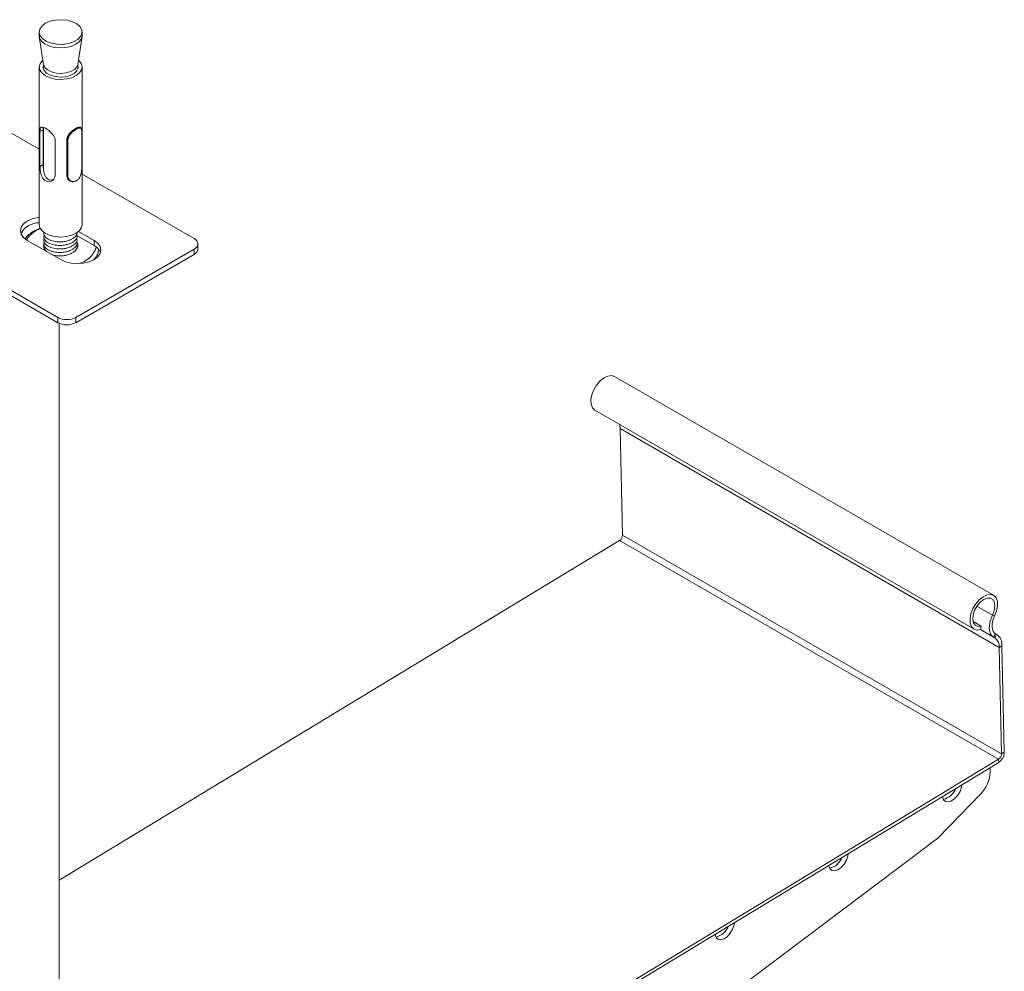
# Model space of a CAD drawing. Header units: millimetres. Extents: x 331 to 1422, y -285 to 997.
# Tile 6 of 11: x 729 to 958, y 66 to 288. Entities that reach past the tile are written whole.
import ezdxf

# ---------------------------------------------------------------- set-up
doc = ezdxf.new("R2010")
doc.units = ezdxf.units.MM

msp = doc.modelspace()

# ---------------------------------------------------------------- linework, layer by layer
at = {"color": 7, "linetype": 'Continuous', "lineweight": 15}
for p, q in [((733.44, 284.86), (733.44, 284.05)), ((743.44, 284.05), (743.44, 284.86)), ((733.46, 283.8), (734.44, 277.31)), ((742.44, 277.31), (743.42, 283.8)), ((733.44, 257.53), (693.24, 280.74)), ((742.67, 278.24), (742.58, 278.19)), ((733.44, 276.7), (733.44, 239.95)), ((734.44, 277.3), (734.44, 276.18)), ((742.44, 276.18), (742.44, 277.3)), ((743.44, 239.95), (743.44, 276.7)), ((733.61, 261.66), (734.38, 262.1)), ((734.38, 253.94), (734.38, 262.1)), ((734.44, 262.63), (734.44, 252.87)), ((743.03, 262.62), (742.96, 262.66)), ((733.61, 253.5), (733.61, 261.66)), ((737.15, 259.62), (737.15, 251.45)), ((739.85, 259.64), (739.85, 251.47)), ((739.85, 259.64), (739.94, 259.58)), ((739.94, 251.42), (739.94, 259.58)), ((743.38, 253.32), (743.38, 261.48)), ((733.61, 253.5), (734.38, 253.94)), ((739.85, 251.47), (739.94, 251.42)), ((769.55, 236.69), (743.44, 251.76)), ((740.57, 250.15), (740.64, 250.12)), ((697.48, 241.56), (737.74, 218.32)), ((697.48, 240.33), (737.74, 217.09)), ((746.22, 235.05), (742.04, 237.47)), ((746.22, 236.28), (742.61, 238.36)), ((730.66, 236.28), (738.44, 231.79)), ((734.44, 235.03), (734.48, 235.35)), ((741.98, 218.32), (769.55, 234.24)), ((746.22, 235.05), (746.22, 236.28)), ((769.55, 233.01), (769.55, 234.24)), ((770.43, 234.24), (770.43, 235.46)), ((741.98, 217.09), (769.55, 233.01)), ((737.74, 217.09), (737.74, 218.32)), ((741.98, 218.32), (741.98, 217.09)), ((738.09, 216.92), (738.09, -77.07)), ((955.92, 153.51), (867.53, 204.54)), ((862.98, 196.66), (951.37, 145.63)), ((957.25, 141.37), (868.86, 192.4)), ((868.86, 192.4), (869.4, 167.54)), ((868.71, 166.3), (738.09, 87.12)), ((957.1, 115.28), (868.71, 166.3)), ((957.79, 116.51), (869.4, 167.54)), ((953.04, 146.32), (951.14, 147.42)), ((955.67, 148.9), (956.17, 148.73)), ((952.89, 145.52), (953.04, 146.32)), ((956.39, 144.53), (955.94, 143.75)), ((955.94, 143.75), (956.19, 143.6)), ((956.19, 143.6), (956.64, 144.38)), ((956.39, 144.53), (956.64, 144.38)), ((957.88, 141.76), (957.25, 141.37)), ((957.25, 141.37), (957.79, 116.51)), ((957.88, 141.76), (958.43, 116.9)), ((957.1, 115.28), (747.72, -11.64)), ((957.12, 114.55), (957.1, 115.28)), ((957.79, 116.51), (958.43, 116.9)), ((957.12, 114.55), (747.74, -12.37)), ((955.13, 112.36), (955.11, 113.33)), ((942.9, 96.87), (952.88, 107.16)), ((738.09, -57.25), (942.9, 96.87))]:
    msp.add_line(p, q, dxfattribs=at)
at = {"color": 8, "linetype": 'Continuous', "lineweight": 15}
for p, q in [((955.67, 148.9), (952.05, 150.99)), ((955.94, 143.75), (952.87, 145.52)), ((956.19, 143.6), (952.87, 145.52))]:
    msp.add_line(p, q, dxfattribs=at)
at = {"color": 7, "linetype": 'Continuous', "lineweight": 15, "flags": 128}
for points in [[(735.15, 282.69), (736.29, 282.26), (737.58, 282.02), (738.94, 281.99), (740.27, 282.18), (741.46, 282.56), (742.42, 283.11), (743.09, 283.8), (743.41, 284.56), (743.37, 285.35), (742.96, 286.1), (742.22, 286.76), (741.19, 287.27), (739.96, 287.61), (738.62, 287.75), (737.27, 287.67), (736, 287.38), (734.91, 286.91), (734.09, 286.28), (733.59, 285.55), (733.44, 284.77), (733.67, 284), (734.26, 283.28), (735.15, 282.69)], [(743.44, 284.05), (743.3, 283.36), (742.8, 282.63), (741.97, 282), (740.88, 281.53), (739.62, 281.24), (738.26, 281.16), (736.92, 281.3), (735.69, 281.64), (734.67, 282.15), (733.92, 282.81), (733.51, 283.56), (733.44, 284.05)], [(742.67, 278.24), (743.22, 277.55), (743.44, 276.79), (743.31, 276.03), (742.83, 275.32), (742.05, 274.7), (741.02, 274.22), (739.81, 273.92), (738.5, 273.81), (737.18, 273.9), (735.96, 274.19), (734.91, 274.66), (734.1, 275.26), (733.6, 275.97), (733.44, 276.73), (733.63, 277.49), (734.16, 278.19), (734.29, 278.31)], [(742.44, 277.22), (742.45, 277.19), (742.53, 276.48), (742.23, 275.79), (741.59, 275.18), (740.67, 274.71), (739.54, 274.42), (738.32, 274.33), (737.1, 274.46), (736.01, 274.79), (735.14, 275.29), (734.57, 275.93), (734.34, 276.63), (734.44, 277.22)], [(742.44, 277.31), (742.22, 276.73), (741.65, 276.12), (740.8, 275.64), (739.74, 275.32), (738.56, 275.2), (737.37, 275.28), (736.28, 275.56), (735.37, 276.02), (734.75, 276.6), (734.45, 277.27), (734.44, 277.31)], [(740.1, 259.55), (740.1, 259.31), (740.1, 258.33), (740.1, 254.41), (740.1, 251.4)], [(743.37, 253.3), (743.37, 253.54), (743.37, 254.52), (743.37, 258.44), (743.37, 261.45)], [(733.44, 241.63), (733.13, 241.59), (731.8, 241.27), (730.66, 240.77), (729.79, 240.11), (729.24, 239.35), (729.05, 238.52), (729.24, 237.7), (729.79, 236.94), (730.66, 236.28)], [(743.44, 239.95), (743.31, 239.29), (742.83, 238.57), (742.05, 237.96), (741.02, 237.48), (739.81, 237.18), (738.5, 237.07), (737.18, 237.16), (735.96, 237.45), (734.91, 237.91), (734.1, 238.52), (733.6, 239.23), (733.44, 239.95)], [(738.44, 231.79), (739.58, 231.28), (740.91, 230.97), (742.33, 230.86), (743.75, 230.97), (745.08, 231.28), (746.22, 231.79), (747.09, 232.45), (747.64, 233.21), (747.83, 234.03), (747.64, 234.86), (747.09, 235.62), (746.22, 236.28)], [(742.31, 234.46), (741.83, 233.83), (741.76, 233.77)], [(742.15, 235.9), (742.37, 235.46), (742.44, 235.03)], [(862.98, 196.66), (862.93, 196.69), (862.4, 197.24), (862.1, 198.07), (862.05, 199.1), (862.27, 200.25), (862.73, 201.43), (863.39, 202.55), (864.21, 203.5), (865.1, 204.22), (866.02, 204.65), (866.87, 204.74), (867.53, 204.54)], [(952.89, 145.52), (952.04, 145.42), (951.32, 145.66), (950.79, 146.22), (950.49, 147.04), (950.44, 148.07), (950.66, 149.23), (951.12, 150.41), (951.78, 151.52), (952.59, 152.47), (953.49, 153.19), (954.41, 153.62), (955.26, 153.72), (955.98, 153.48), (956.51, 152.92), (956.81, 152.1), (956.85, 151.06), (956.63, 149.91), (956.17, 148.73)], [(953.04, 146.32), (952.28, 146.25), (951.66, 146.52), (951.24, 147.11), (951.07, 147.94), (951.16, 148.94), (951.51, 150.01), (952.07, 151.03), (952.8, 151.9), (953.62, 152.53), (954.43, 152.86), (955.17, 152.86), (955.75, 152.51), (956.11, 151.87), (956.23, 150.99), (956.07, 149.96), (955.67, 148.9)], [(955.67, 148.9), (955.33, 148.09), (955.09, 147.28), (954.96, 146.5), (954.93, 145.76), (955.03, 145.1), (955.23, 144.53), (955.54, 144.07), (955.94, 143.75)], [(956.17, 148.73), (955.89, 148.07), (955.7, 147.41), (955.59, 146.77), (955.57, 146.17), (955.65, 145.63), (955.81, 145.16), (956.06, 144.79), (956.39, 144.53)], [(943.99, 106.59), (944.01, 106.5), (944.27, 105.83), (944.75, 105.43), (945.39, 105.35), (946.13, 105.58), (946.88, 106.11), (947.57, 106.87), (948.11, 107.8), (948.45, 108.77), (948.55, 109.36)], [(917.48, 90.53), (917.5, 90.43), (917.76, 89.77), (918.24, 89.37), (918.88, 89.28), (919.62, 89.51), (920.37, 90.04), (921.06, 90.81), (921.6, 91.73), (921.95, 92.7), (922.04, 93.29)], [(890.97, 74.46), (890.99, 74.36), (891.25, 73.7), (891.73, 73.3), (892.38, 73.21), (893.11, 73.44), (893.87, 73.97), (894.55, 74.74), (895.09, 75.66), (895.44, 76.64), (895.53, 77.22)]]:
    msp.add_lwpolyline(points, dxfattribs=at)
at = {"color": 7, "linetype": 'Continuous', "lineweight": 15}
for centre, radius, start, end in [((733.46, 235.45), 4.96, 90.2387, 150.2178), ((769.09, 235.46), 1.31, 290.7834, 69.2166), ((736.38, 235.22), 1.95, 184.7512, 245.7189), ((740.98, 235.06), 1.46, 335.7141, 36.8736), ((744.9, 232.32), 3.04, 21.2528, 64.1855), ((768.93, 234.39), 1.51, 294.3749, 354.305), ((739.86, 222.41), 4.61, 242.6097, 297.3904), ((739.86, 221.19), 4.61, 242.6097, 297.3904), ((865.11, 192.35), 3.75, 0.7049, 15.3245), ((867.87, 167.59), 1.54, 303.4212, 358.2335), ((954.74, 141.55), 2.52, 355.9296, 54.641), ((954.93, 141.97), 2.96, 355.9305, 54.6403), ((956.26, 116.56), 1.54, 303.4212, 358.2335), ((955.51, 116.99), 2.92, 303.4201, 358.234), ((947.38, 112.62), 7.75, 315.2306, 358.0889), ((943.36, 109.82), 3.96, 282.2224, 340.0157), ((916.85, 93.75), 3.96, 282.2215, 340.0167), ((890.34, 77.68), 3.96, 282.2208, 340.0174)]:
    msp.add_arc(centre, radius, start, end, dxfattribs=at)
at = {"color": 8, "linetype": 'Continuous', "lineweight": 15}
for centre, radius, start, end in [((735.74, 233.12), 6.23, 109.0021, 148.1384), ((741.37, 236.38), 5.63, 281.7705, 342.6856)]:
    msp.add_arc(centre, radius, start, end, dxfattribs=at)
at = {"color": 7, "linetype": 'Continuous', "lineweight": 15}
for points, knots in [([(733.61, 261.66), (733.62, 261.86), (733.63, 262.25), (733.76, 262.6), (734, 262.75), (734.42, 262.67), (734.98, 262.38), (735.59, 261.96), (736.2, 261.44), (736.75, 260.81), (737.1, 260.18), (737.13, 259.77), (737.15, 259.62)], [0, 0, 0, 0, 0.097908, 0.19549, 0.301139, 0.413783, 0.518333, 0.613847, 0.710752, 0.816856, 0.929559, 1, 1, 1, 1]), ([(734.38, 262.1), (734.37, 262.31), (734.37, 262.52), (734.4, 262.63), (734.4, 262.64)], [0, 0, 0, 0, 0.955843, 1, 1, 1, 1]), ([(742.96, 262.65), (742.91, 262.67), (742.81, 262.72), (742.59, 262.69), (742.31, 262.59), (741.98, 262.41), (741.61, 262.18), (741.23, 261.9), (740.86, 261.58), (740.52, 261.23), (740.23, 260.85), (739.93, 260.32), (739.88, 259.91), (739.85, 259.64)], [0, 0, 0, 0, 0.0748654, 0.1594497, 0.2437015, 0.3279892, 0.4125016, 0.4964823, 0.5809365, 0.6652396, 0.7494445, 0.8338809, 1, 1, 1, 1]), ([(739.94, 259.58), (739.99, 259.9), (740.06, 260.45), (740.57, 261.2), (741.15, 261.79), (741.77, 262.25), (742.32, 262.57), (742.76, 262.71), (743.07, 262.63), (743.23, 262.46), (743.26, 262.24), (743.26, 262.21)], [0, 0, 0, 0, 0.1643057, 0.2840898, 0.4038857, 0.5219672, 0.6344985, 0.7466153, 0.8588781, 0.9789795, 1, 1, 1, 1]), ([(743.37, 261.45), (743.37, 261.53), (743.35, 261.8), (743.31, 262.22), (743.13, 262.47), (742.84, 262.52), (742.42, 262.38), (741.88, 262.07), (741.28, 261.63), (740.72, 261.08), (740.21, 260.38), (740.14, 259.85), (740.1, 259.55)], [0, 0, 0, 0, 0.046904, 0.143915, 0.247601, 0.345737, 0.444365, 0.543847, 0.647817, 0.752461, 0.856209, 1, 1, 1, 1]), ([(739.94, 259.58), (739.96, 259.58), (739.98, 259.57), (740.01, 259.56), (740.06, 259.55), (740.08, 259.55), (740.1, 259.55)], [0, 0, 0, 0, 0.249534, 0.499325, 0.708593, 1, 1, 1, 1]), ([(743.37, 261.45), (743.37, 261.45), (743.37, 261.45), (743.38, 261.46), (743.38, 261.47), (743.38, 261.48)], [0, 0, 0, 0, 0.148953, 0.306395, 1, 1, 1, 1]), ([(737.15, 251.45), (737.12, 251.25), (737.07, 250.83), (736.67, 250.32), (736.1, 249.99), (735.43, 249.92), (734.8, 250.17), (734.31, 250.66), (733.96, 251.33), (733.73, 252.14), (733.63, 252.92), (733.62, 253.33), (733.61, 253.5)], [0, 0, 0, 0, 0.097908, 0.195491, 0.301139, 0.413783, 0.518333, 0.613847, 0.710752, 0.816857, 0.929559, 1, 1, 1, 1]), ([(736.77, 250.44), (736.55, 250.39), (736.12, 250.28), (735.49, 250.51), (735.01, 250.97), (734.68, 251.6), (734.47, 252.4), (734.39, 253.24), (734.38, 253.73), (734.38, 253.94)], [0, 0, 0, 0, 0.147947, 0.297693, 0.42838, 0.559784, 0.707268, 0.872421, 1, 1, 1, 1]), ([(740.1, 251.4), (740.11, 251.31), (740.15, 251.03), (740.28, 250.56), (740.71, 250.16), (741.25, 249.97), (741.82, 250.03), (742.37, 250.33), (742.82, 250.85), (743.13, 251.55), (743.34, 252.43), (743.36, 252.98), (743.37, 253.3)], [0, 0, 0, 0, 0.046908, 0.1439192, 0.2476039, 0.3457393, 0.4443671, 0.5438496, 0.6478208, 0.7524647, 0.8562133, 1, 1, 1, 1]), ([(739.85, 251.47), (739.89, 251.21), (739.94, 250.81), (740.24, 250.4), (740.44, 250.22), (740.56, 250.16), (740.58, 250.16)], [0, 0, 0, 0, 0.4863144, 0.7297679, 0.9726803, 1, 1, 1, 1]), ([(739.94, 251.42), (739.96, 251.41), (739.98, 251.4), (740.03, 251.39), (740.07, 251.4), (740.09, 251.4), (740.1, 251.4), (740.1, 251.4)], [0, 0, 0, 0, 0.303379, 0.606735, 0.910459, 0.956418, 1, 1, 1, 1]), ([(742.26, 250.32), (742.26, 250.31), (742.1, 250.13), (741.7, 249.98), (741.12, 249.9), (740.56, 250.11), (740.13, 250.53), (740, 251.03), (739.96, 251.32), (739.94, 251.42)], [0, 0, 0, 0, 0.006417, 0.186212, 0.365346, 0.544709, 0.736597, 0.915177, 1, 1, 1, 1]), ([(733.74, 239.16), (733.64, 239.13), (733.05, 238.95), (732.11, 238.44), (731.01, 237.65), (730.4, 237.03), (730.2, 236.68), (730.19, 236.67)], [0, 0, 0, 0, 0.0573566, 0.3664015, 0.676946, 0.9878954, 1, 1, 1, 1]), ([(734.57, 238.22), (734.53, 238.1), (734.4, 237.7), (734.82, 237.02), (735.76, 236.35), (737.14, 235.94), (738.57, 235.88), (739.82, 236.07), (740.75, 236.4), (741.61, 236.9), (742.23, 237.48), (742.28, 237.96), (742.3, 238.12)], [0, 0, 0, 0, 0.0533887, 0.1792426, 0.3050963, 0.4309502, 0.5568042, 0.6474309, 0.7394825, 0.8093815, 0.9352352, 1, 1, 1, 1]), ([(734.6, 237.53), (734.54, 237.37), (734.39, 236.93), (734.81, 236.21), (735.76, 235.53), (737.14, 235.12), (738.57, 235.06), (739.82, 235.26), (740.75, 235.58), (741.61, 236.08), (742.23, 236.66), (742.28, 237.14), (742.3, 237.3)], [0, 0, 0, 0, 0.0719313, 0.1953199, 0.3187084, 0.442097, 0.5654857, 0.6543372, 0.7445857, 0.8131154, 0.9365039, 1, 1, 1, 1]), ([(734.6, 236.72), (734.54, 236.55), (734.39, 236.11), (734.81, 235.39), (735.76, 234.72), (737.14, 234.31), (738.57, 234.25), (739.82, 234.44), (740.75, 234.76), (741.61, 235.26), (742.23, 235.84), (742.28, 236.32), (742.3, 236.49)], [0, 0, 0, 0, 0.071931, 0.19532, 0.318708, 0.442097, 0.565486, 0.654337, 0.744586, 0.813115, 0.936504, 1, 1, 1, 1]), ([(734.6, 235.9), (734.54, 235.74), (734.39, 235.3), (734.81, 234.57), (735.76, 233.9), (737.14, 233.49), (738.57, 233.43), (739.82, 233.62), (740.75, 233.95), (741.61, 234.45), (742.23, 235.03), (742.28, 235.51), (742.3, 235.67)], [0, 0, 0, 0, 0.071931, 0.19532, 0.318708, 0.442097, 0.565486, 0.654337, 0.744586, 0.813115, 0.936504, 1, 1, 1, 1]), ([(736.43, 232.95), (736.67, 232.87), (737.34, 232.64), (738.57, 232.62), (739.82, 232.81), (740.75, 233.13), (741.61, 233.63), (742.23, 234.21), (742.28, 234.69), (742.3, 234.85)], [0, 0, 0, 0, 0.108979, 0.306042, 0.447946, 0.592081, 0.701529, 0.898591, 1, 1, 1, 1]), ([(746.12, 231.77), (746.2, 231.85), (746.61, 232.21), (747.08, 232.97), (747.26, 233.68), (747.35, 234.04)], [0, 0, 0, 0, 0.117484, 0.564656, 1, 1, 1, 1])]:
    msp.add_open_spline(points, degree=3, knots=knots, dxfattribs=at)

doc.saveas('drawing.dxf')
